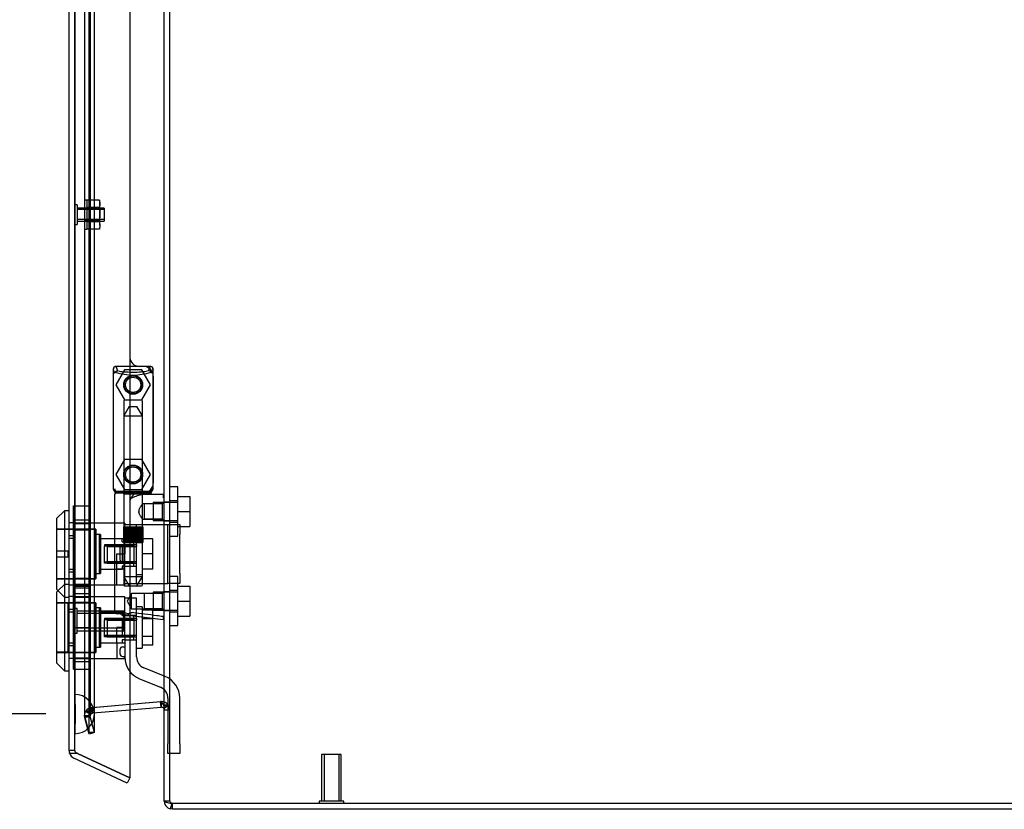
# Model space of a CAD drawing. Header units: inches. Extents: x 1 to 240, y -1 to 159.
# Tile 14 of 20: x 108 to 121, y 59 to 69. Entities that reach past the tile are written whole.
import ezdxf
from ezdxf.enums import TextEntityAlignment as Align
from ezdxf.lldxf.tags import DXFTag

# ---------------------------------------------------------------- set-up
doc = ezdxf.new("R2010")
doc.units = ezdxf.units.IN
doc.header["$MEASUREMENT"] = 0
for name, color, linetype in [('COM70220', 7, 'Continuous'), ('COM70701-2', 7, 'Continuous'), ('COM70703-6', 7, 'Continuous'), ('COM70704-2', 7, 'Continuous'), ('COM70705-9', 7, 'Continuous'), ('Default', 7, 'Continuous'), ('HNG86659-1', 7, 'Continuous'), ('HNG86659-2', 7, 'Continuous'), ('LOK10031', 7, 'Continuous'), ('LOK10031_CAM', 7, 'Continuous'), ('LOK10031_INSERT', 7, 'Continuous'), ('LOK10031_NUT', 7, 'Continuous'), ('LOK10031_SC', 7, 'Continuous'), ('NTS18118', 7, 'Continuous'), ('SCS86661', 7, 'Continuous'), ('STD26063', 7, 'Continuous'), ('STD26258', 7, 'Continuous'), ('WAM30017', 7, 'Continuous')]:
    doc.layers.add(name, color=color, linetype=linetype)
doc.styles.add('SEACAD_Times_New_Roman', font='times.ttf')
tags = doc.linetypes.add('HIDDEN2', pattern=[0.1875, 0.125, -0.0625]).pattern_tags.tags
tags[6:7] = [DXFTag(74, 4), DXFTag(75, 0), DXFTag(340, '0'), DXFTag(46, 0.0), DXFTag(50, 0.0), DXFTag(44, 0.0), DXFTag(45, 0.0)]
tags[4:5] = [DXFTag(74, 4), DXFTag(75, 0), DXFTag(340, '0'), DXFTag(46, 0.0), DXFTag(50, 0.0), DXFTag(44, 0.0), DXFTag(45, 0.0)]
doc.dimstyles.new('HAMMOND_(STH_-_240x160)', dxfattribs={"dimtxt": 1, "dimasz": 1.25, "dimexe": 0.5, "dimexo": 0.5, "dimgap": 0.25, "dimtad": 0, "dimtih": 1, "dimtoh": 1, "dimzin": 0, "dimdsep": 46, "dimtxsty": 'SEACAD_Times_New_Roman', "dimblk1": '_SE_FILLED', "dimblk2": '_SE_FILLED', "dimsah": 1, "dimcen": 0.5, "dimadec": 0, "dimazin": 0, "dimtfac": 0.8, "dimtofl": 0, "dimtmove": 0, "dimatfit": 3, "dimfxl": 1, "dimtolj": 1, "dimtzin": 0, "dimarcsym": 0})

# ---------------------------------------------------------------- blocks, each defined once
blk = doc.blocks.new('SE2')
at = {"layer": 'COM70220', "color": 7, "linetype": 'HIDDEN2'}
for p, q in [((108.976, 60.343), (108.976, 93.462)), ((108.977, 60.343), (108.977, 93.462)), ((108.979, 60.343), (108.979, 93.462)), ((109.225, 60.343), (109.225, 93.462)), ((108.976, 59.844), (108.976, 60.343)), ((108.976, 60.342), (108.977, 60.342)), ((108.977, 59.844), (108.977, 60.343)), ((108.977, 60.342), (108.979, 60.093)), ((108.979, 60.093), (108.979, 60.343)), ((109.225, 60.093), (109.225, 60.343)), ((108.979, 60.093), (108.977, 59.844)), ((108.977, 59.844), (108.976, 59.844))]:
    blk.add_line(p, q, dxfattribs=at)
for start, end in [(0, 90), (270, 360)]:
    blk.add_arc((108.975, 60.093), 0.25, start, end, dxfattribs=at)
at = {"layer": 'COM70701-2', "color": 7, "linetype": 'HIDDEN2'}
for p, q in [((110.185, 62.793), (110.113, 62.793)), ((110.113, 62.553), (110.185, 62.553)), ((110.185, 61.651), (110.113, 61.651)), ((110.113, 61.411), (110.185, 61.411)), ((110.107, 60.205), (110.168, 60.205)), ((110.163, 60.211), (110.168, 60.205))]:
    blk.add_line(p, q, dxfattribs=at)
at = {"layer": 'COM70703-6', "color": 7, "linetype": 'HIDDEN2'}
for p, q in [((109.198, 60.178), (110.067, 60.254)), ((110.067, 60.254), (110.086, 60.254)), ((110.068, 60.254), (110.067, 60.254)), ((110.08, 60.183), (110.086, 60.254)), ((110.085, 60.245), (110.086, 60.254)), ((110.106, 60.168), (110.163, 60.211)), ((110.107, 60.166), (110.168, 60.205)), ((110.113, 60.174), (110.163, 60.211)), ((110.113, 60.17), (110.168, 60.205)), ((110.163, 60.211), (110.168, 60.205)), ((109.1, 60.071), (109.114, 60.125)), ((109.172, 60.071), (109.1, 60.071)), ((109.103, 60.043), (109.1, 60.071)), ((109.114, 60.125), (109.118, 60.131)), ((109.177, 60.089), (109.114, 60.125)), ((109.178, 60.091), (109.118, 60.131)), ((109.178, 60.091), (109.118, 60.131)), ((109.172, 60.071), (109.177, 60.089)), ((109.173, 60.061), (109.172, 60.071)), ((109.177, 60.089), (109.178, 60.091)), ((109.178, 60.091), (109.199, 60.106)), ((109.182, 60.176), (109.198, 60.178)), ((109.199, 60.106), (109.182, 60.176)), ((109.205, 60.107), (109.198, 60.178)), ((109.199, 60.106), (109.205, 60.107)), ((109.205, 60.107), (109.675, 60.148)), ((110.113, 60.147), (110.185, 60.147)), ((109.173, 60.061), (109.103, 60.043)), ((109.158, 59.838), (109.103, 60.043)), ((109.228, 59.857), (109.173, 60.061)), ((109.228, 59.857), (109.158, 59.838)), ((110.113, 58.988), (110.185, 58.988))]:
    blk.add_line(p, q, dxfattribs=at)
at = {"layer": 'COM70703-6', "color": 7, "linetype": 'Continuous'}
for p, q in [((110.074, 60.183), (110.068, 60.254)), ((110.08, 60.183), (110.085, 60.245)), ((109.675, 60.148), (110.074, 60.183)), ((110.074, 60.183), (110.08, 60.183)), ((110.106, 60.168), (110.113, 60.174)), ((110.106, 60.168), (110.107, 60.166)), ((110.107, 60.166), (110.113, 60.17)), ((110.211, 58.953), (110.191, 58.884)), ((110.221, 58.88), (110.221, 58.952)), ((110.221, 58.88), (110.191, 58.884)), ((126.041, 58.88), (110.221, 58.88))]:
    blk.add_line(p, q, dxfattribs=at)
at = {"layer": 'COM70703-6', "color": 7, "linetype": 'HIDDEN2'}
for centre, radius, start, end in [((110.077, 60.147), 0.108, 36.8348, 85.3824), ((110.076, 60.147), 0.109, 0.0924, 32.6845), ((109.208, 60.071), 0.108, 103.7843, 145.7899), ((110.221, 58.988), 0.036, 180.0001, 253.6889)]:
    blk.add_arc(centre, radius, start, end, dxfattribs=at)
at = {"layer": 'COM70703-6', "color": 7, "linetype": 'Continuous'}
for centre, radius, start, end in [((110.077, 60.147), 0.036, 36.835, 85.3822), ((110.221, 58.988), 0.108, 180, 253.689)]:
    blk.add_arc(centre, radius, start, end, dxfattribs=at)
at = {"layer": 'COM70704-2', "color": 7, "linetype": 'Continuous'}
for p, q in [((110.113, 58.988), (110.113, 94.783)), ((109.675, 60.219), (110.074, 60.254)), ((110.074, 60.254), (110.08, 60.253)), ((110.077, 60.253), (110.077, 60.253)), ((110.106, 60.211), (110.113, 60.147)), ((110.221, 58.952), (110.191, 58.955)), ((126.041, 58.952), (110.221, 58.952))]:
    blk.add_line(p, q, dxfattribs=at)
at = {"layer": 'COM70704-2', "color": 7, "linetype": 'HIDDEN2'}
for p, q in [((110.185, 58.988), (110.185, 94.783)), ((109.158, 59.857), (109.158, 93.918)), ((109.228, 59.857), (109.228, 93.918)), ((109.1, 93.704), (109.1, 60.071)), ((109.172, 93.704), (109.172, 60.071)), ((109.198, 60.178), (110.067, 60.254)), ((109.205, 60.178), (109.675, 60.219)), ((110.074, 60.254), (110.067, 60.254)), ((110.077, 60.253), (110.077, 60.253)), ((110.08, 60.253), (110.086, 60.253)), ((110.106, 60.211), (110.163, 60.211)), ((109.172, 60.071), (109.1, 60.071)), ((109.103, 60.061), (109.1, 60.071)), ((109.178, 60.131), (109.118, 60.131)), ((109.172, 60.071), (109.178, 60.131)), ((109.178, 60.131), (109.199, 60.174)), ((109.182, 60.174), (109.198, 60.178)), ((109.199, 60.174), (109.182, 60.174)), ((109.205, 60.178), (109.198, 60.178)), ((109.199, 60.174), (109.205, 60.178)), ((110.113, 60.147), (110.185, 60.147)), ((109.173, 60.061), (109.103, 60.061)), ((109.158, 59.857), (109.103, 60.061)), ((109.228, 59.857), (109.173, 60.061)), ((109.228, 59.857), (109.158, 59.857)), ((110.113, 58.988), (110.185, 58.988)), ((110.211, 58.955), (110.191, 58.955))]:
    blk.add_line(p, q, dxfattribs=at)
at = {"layer": 'COM70704-2', "color": 7, "linetype": 'Continuous'}
blk.add_arc((109.901, 60.111), 0.228, 26.0218, 38.2777, dxfattribs=at)
blk.add_open_spline([(110.191, 58.955), (110.179, 58.957), (110.169, 58.96), (110.15, 58.966), (110.141, 58.968), (110.128, 58.974), (110.122, 58.977), (110.115, 58.982), (110.113, 58.985), (110.113, 58.988)], degree=3, knots=[0, 0, 0, 0, 0.25, 0.25, 0.5, 0.5, 0.75, 0.75, 1, 1, 1, 1], dxfattribs=at)
at = {"layer": 'COM70704-2', "color": 7, "linetype": 'HIDDEN2'}
blk.add_open_spline([(110.211, 58.955), (110.203, 58.96), (110.197, 58.966), (110.187, 58.977), (110.185, 58.982), (110.185, 58.988)], degree=3, knots=[0, 0, 0, 0, 0.5, 0.5, 1, 1, 1, 1], dxfattribs=at)
at = {"layer": 'COM70705-9', "color": 7, "linetype": 'Continuous'}
for p, q in [((109.675, 94.524), (109.675, 59.28)), ((108.903, 59.63), (108.903, 94.175)), ((108.908, 59.597), (108.909, 59.597)), ((108.909, 59.59), (108.909, 59.597)), ((109.011, 59.59), (108.909, 59.59)), ((109.011, 59.59), (109.675, 59.28)), ((109.675, 59.28), (109.011, 59.59)), ((109.645, 59.215), (108.965, 59.532)), ((109.675, 59.28), (109.645, 59.215))]:
    blk.add_line(p, q, dxfattribs=at)
at = {"layer": 'COM70705-9', "color": 7, "linetype": 'HIDDEN2'}
for p, q in [((108.975, 59.63), (108.975, 94.175)), ((109.85, 64.521), (109.8, 64.521)), ((109.975, 64.396), (109.975, 63.034)), ((109.8, 62.909), (109.85, 62.909)), ((108.975, 62.527), (108.973, 62.527)), ((108.975, 62.33), (108.903, 62.33)), ((108.975, 61.933), (108.903, 61.933)), ((108.975, 61.736), (108.973, 61.736)), ((108.975, 61.59), (108.973, 61.59)), ((108.975, 61.393), (108.903, 61.393)), ((108.975, 60.996), (108.903, 60.996)), ((108.975, 60.799), (108.973, 60.799)), ((108.975, 59.63), (108.903, 59.63)), ((108.909, 59.597), (109.009, 59.597)), ((109.011, 59.59), (108.996, 59.597))]:
    blk.add_line(p, q, dxfattribs=at)
for centre in [(109.719, 64.287), (109.719, 63.145)]:
    blk.add_circle(centre, 0.12, dxfattribs=at)
for centre, radius, start, end in [((109.8, 64.646), 0.125, 180, 270), ((109.85, 64.396), 0.125, 0, 90), ((109.85, 63.034), 0.125, 270, 0), ((109.8, 62.784), 0.125, 90, 180), ((109.011, 59.63), 0.036, 180, 245)]:
    blk.add_arc(centre, radius, start, end, dxfattribs=at)
at = {"layer": 'COM70705-9', "color": 7, "linetype": 'Continuous'}
for start, end in [(180, 197.5839), (197.5839, 245)]:
    blk.add_arc((109.011, 59.63), 0.108, start, end, dxfattribs=at)
blk.add_ellipse((109.011, 59.63), major_axis=(0.108, 0), ratio=0.9073, start_param=3.141593, end_param=3.481043, dxfattribs=at)
at = {"layer": 'COM70705-9', "color": 7, "linetype": 'HIDDEN2'}
for centre, major_axis, ratio, start_param, end_param in [((109.011, 59.63), (0.036, 0), 0.9073, 3.141593, 4.665617), ((109.011, 66.005), (0, -6.415), 0.005612, 6.236413, 6.283185)]:
    blk.add_ellipse(centre, major_axis=major_axis, ratio=ratio, start_param=start_param, end_param=end_param, dxfattribs=at)
at = {"layer": 'HNG86659-1', "color": 7, "linetype": 'HIDDEN2'}
for p, q in [((109.464, 64.483), (109.464, 62.968)), ((109.464, 64.482), (109.483, 64.433)), ((109.935, 64.522), (109.501, 64.522)), ((109.526, 64.464), (109.503, 64.522)), ((109.525, 64.466), (109.503, 64.521)), ((109.526, 64.464), (109.525, 64.466)), ((109.913, 64.464), (109.935, 64.522)), ((109.913, 64.466), (109.935, 64.521)), ((109.913, 64.464), (109.913, 64.466)), ((109.974, 64.482), (109.955, 64.433)), ((109.975, 62.968), (109.975, 64.483)), ((109.599, 64.078), (109.599, 62.921)), ((109.827, 64.09), (109.611, 64.09)), ((109.839, 62.921), (109.839, 64.078)), ((109.483, 62.963), (109.483, 62.929)), ((109.955, 62.929), (109.955, 62.964)), ((109.483, 62.889), (109.483, 61.408)), ((109.935, 62.929), (109.503, 62.929)), ((109.503, 62.909), (109.8, 62.909)), ((109.8, 62.909), (109.503, 62.909)), ((109.599, 62.921), (109.587, 62.909)), ((109.587, 62.909), (109.599, 62.897)), ((109.839, 62.921), (109.599, 62.921)), ((109.599, 62.897), (109.839, 62.897)), ((109.599, 62.897), (109.599, 61.74)), ((109.851, 62.909), (109.839, 62.921)), ((109.839, 62.897), (109.851, 62.909)), ((109.839, 62.769), (109.839, 62.897)), ((110.101, 62.889), (109.84, 62.889)), ((109.85, 62.909), (109.936, 62.909)), ((109.936, 62.909), (109.85, 62.909)), ((109.859, 62.77), (109.839, 62.77)), ((110.092, 62.77), (109.859, 62.77)), ((110.092, 62.77), (109.859, 62.77)), ((109.859, 62.77), (109.859, 62.576)), ((110.113, 62.791), (110.092, 62.77)), ((110.092, 62.576), (110.092, 62.77)), ((109.839, 61.74), (109.839, 62.577)), ((109.839, 62.576), (109.859, 62.576)), ((109.859, 62.576), (110.092, 62.576)), ((110.092, 62.576), (109.859, 62.576)), ((110.092, 62.576), (110.113, 62.555)), ((109.611, 61.728), (109.827, 61.728)), ((109.7, 61.628), (109.644, 61.531)), ((109.7, 61.434), (109.7, 61.628)), ((109.859, 61.628), (109.7, 61.628)), ((110.092, 61.628), (109.859, 61.628)), ((110.092, 61.628), (109.859, 61.628)), ((109.859, 61.628), (109.859, 61.434)), ((110.113, 61.649), (110.092, 61.628)), ((110.092, 61.434), (110.092, 61.628)), ((109.644, 61.531), (109.7, 61.434)), ((109.659, 61.351), (109.517, 61.369)), ((109.642, 61.354), (110.102, 61.296)), ((109.659, 61.351), (110.1, 61.296)), ((109.7, 61.434), (109.859, 61.434)), ((109.859, 61.434), (110.092, 61.434)), ((110.092, 61.434), (109.859, 61.434)), ((110.092, 61.434), (110.113, 61.413))]:
    blk.add_line(p, q, dxfattribs=at)
for centre, radius in [((109.719, 64.287), 0.118), ((109.719, 64.287), 0.0968), ((109.719, 64.287), 0.0968), ((109.719, 63.145), 0.118), ((109.719, 63.145), 0.0968), ((109.719, 63.145), 0.0968)]:
    blk.add_circle(centre, radius, dxfattribs=at)
for centre, radius, start, end in [((109.507, 64.483), 0.0432, 170.3107, 181.0665), ((109.503, 64.483), 0.0392, 106.467, 168.78), ((109.403, 63.787), 0.706, 84.0827, 84.9945), ((109.502, 64.472), 0.0491, 88.6161, 102.0318), ((109.917, 64.582), 0.429, 188.1861, 189.6334), ((109.936, 64.472), 0.0491, 77.9682, 91.3839), ((109.522, 64.582), 0.429, 350.3666, 351.8139), ((109.935, 64.483), 0.0392, 11.22, 73.533), ((110.036, 63.787), 0.706, 95.0056, 95.9172), ((109.931, 64.483), 0.0432, 358.9335, 9.6893), ((109.508, 64.428), 0.0255, 130.6693, 167.2932), ((109.741, 65.256), 0.846, 252.8757, 268.5407), ((109.699, 65.249), 0.839, 271.3912, 287.1924), ((109.93, 64.428), 0.0255, 12.7068, 49.3307), ((109.611, 64.078), 0.0118, 90, 180), ((109.827, 64.078), 0.0118, 0, 90), ((109.503, 62.967), 0.039, 178.4395, 188.4336), ((109.402, 63.67), 0.711, 274.9928, 275.9147), ((109.503, 62.968), 0.0395, 190.0421, 269.2684), ((109.517, 62.962), 0.0339, 170.6161, 269.1461), ((109.922, 62.962), 0.0339, 270.8567, 9.3811), ((109.935, 62.968), 0.0395, 270.7315, 349.9579), ((110.036, 63.67), 0.711, 264.0854, 265.0071), ((109.935, 62.967), 0.039, 351.5664, 1.5605), ((109.503, 62.929), 0.0197, 180, 270), ((109.503, 62.889), 0.0197, 90, 180), ((109.503, 62.97), 0.0417, 269.1335, 269.9996), ((109.935, 62.97), 0.0417, 270.0004, 270.8665), ((109.936, 62.929), 0.0197, 270, 360), ((109.936, 62.889), 0.0197, 0, 90), ((110.101, 62.877), 0.0118, 88.3734, 89.9992), ((110.101, 62.877), 0.0118, 0, 88.3726), ((108.902, 63.51), 1.368, 331.1816, 331.5055), ((109.611, 61.74), 0.0118, 180, 270), ((109.827, 61.74), 0.0118, 270, 0), ((109.522, 61.408), 0.0394, 179.9447, 262.875), ((110.068, 61.312), 0.0401, 21.8367, 34.9857), ((109.45, 61.286), 0.656, 0.9731, 3.5902), ((110.101, 61.308), 0.0118, 262.875, 274.4046), ((110.101, 61.308), 0.0118, 274.3868, 294.9231), ((110.101, 61.308), 0.0118, 294.9228, 360)]:
    blk.add_arc(centre, radius, start, end, dxfattribs=at)
for centre, major_axis, ratio, start_param, end_param in [((109.503, 64.51), (0, -0.0118), 0.049276, 3.017238, 3.218468), ((109.719, 64.474), (-0.203, 0), 0.124034, 0.384899, 2.682307), ((109.935, 64.51), (0, -0.0118), 0.049276, 3.064718, 3.265947)]:
    blk.add_ellipse(centre, major_axis=major_axis, ratio=ratio, start_param=start_param, end_param=end_param, dxfattribs=at)
for points, knots in [([(109.492, 64.447), (109.494, 64.45), (109.496, 64.453), (109.502, 64.458), (109.505, 64.461), (109.511, 64.463), (109.512, 64.464), (109.516, 64.465), (109.518, 64.465), (109.521, 64.465), (109.522, 64.465), (109.524, 64.464), (109.525, 64.464), (109.526, 64.464)], [0, 0, 0, 0, 0.25, 0.25, 0.5, 0.5, 0.625, 0.625, 0.75, 0.75, 0.875, 0.875, 1, 1, 1, 1]), ([(109.947, 64.447), (109.945, 64.45), (109.942, 64.453), (109.936, 64.458), (109.933, 64.461), (109.928, 64.463), (109.926, 64.464), (109.922, 64.465), (109.92, 64.465), (109.917, 64.465), (109.916, 64.465), (109.914, 64.464), (109.913, 64.464), (109.913, 64.464)], [0, 0, 0, 0, 0.25, 0.25, 0.5, 0.5, 0.625, 0.625, 0.75, 0.75, 0.875, 0.875, 1, 1, 1, 1]), ([(109.708, 62.85), (109.713, 62.852), (109.719, 62.854), (109.73, 62.859), (109.735, 62.861), (109.752, 62.868), (109.763, 62.872), (109.786, 62.879), (109.797, 62.883), (109.819, 62.888), (109.83, 62.889), (109.84, 62.889)], [0, 0, 0, 0, 0.125, 0.125, 0.25, 0.25, 0.5, 0.5, 0.75, 0.75, 1, 1, 1, 1]), ([(110.104, 62.857), (110.104, 62.866), (110.104, 62.874), (110.104, 62.883), (110.103, 62.885), (110.103, 62.888), (110.103, 62.888), (110.102, 62.889), (110.102, 62.889), (110.102, 62.889), (110.102, 62.889), (110.102, 62.889), (110.102, 62.889), (110.101, 62.889)], [0, 0, 0, 0, 0.5, 0.5, 0.75, 0.75, 0.875, 0.875, 0.9375, 0.9375, 0.96875, 0.96875, 1, 1, 1, 1]), ([(110.104, 62.857), (110.107, 62.857), (110.109, 62.856), (110.112, 62.856), (110.113, 62.856), (110.113, 62.856)], [0, 0, 0, 0, 0.5, 0.5, 1, 1, 1, 1]), ([(109.839, 62.77), (109.839, 62.77), (109.829, 62.758), (109.812, 62.732), (109.805, 62.722), (109.794, 62.699), (109.79, 62.686), (109.79, 62.659), (109.794, 62.646), (109.805, 62.624), (109.811, 62.614), (109.823, 62.596), (109.829, 62.589), (109.837, 62.579), (109.839, 62.576), (109.839, 62.576), (109.839, 62.576), (109.839, 62.576)], [0.2503152, 0.2503152, 0.2503152, 0.2503152, 0.375, 0.375, 0.4375, 0.4375, 0.5, 0.5, 0.5625, 0.5625, 0.625, 0.625, 0.6875, 0.6875, 0.75, 0.75, 0.7505722, 0.7505722, 0.7505722, 0.7505722]), ([(109.656, 61.371), (109.607, 61.378), (109.563, 61.386), (109.5, 61.399), (109.483, 61.404), (109.483, 61.408)], [0, 0, 0, 0, 0.5, 0.5, 1, 1, 1, 1]), ([(109.656, 61.371), (109.656, 61.368), (109.656, 61.365), (109.656, 61.36), (109.656, 61.357), (109.655, 61.355), (109.655, 61.354), (109.654, 61.353), (109.653, 61.353), (109.651, 61.353), (109.65, 61.353), (109.646, 61.353), (109.644, 61.354), (109.642, 61.354)], [0, 0, 0, 0, 0.25, 0.25, 0.5, 0.5, 0.625, 0.625, 0.75, 0.75, 0.875, 0.875, 1, 1, 1, 1]), ([(109.708, 61.385), (109.707, 61.385), (109.706, 61.385), (109.705, 61.384), (109.705, 61.384), (109.703, 61.384), (109.702, 61.384), (109.699, 61.383), (109.697, 61.382), (109.69, 61.38), (109.686, 61.379), (109.673, 61.375), (109.665, 61.373), (109.656, 61.371)], [0, 0, 0, 0, 0.03125, 0.03125, 0.0625, 0.0625, 0.125, 0.125, 0.25, 0.25, 0.5, 0.5, 1, 1, 1, 1]), ([(110.101, 61.335), (110.074, 61.339), (110.048, 61.342), (110.022, 61.345), (109.918, 61.358), (109.813, 61.372), (109.708, 61.385)], [0, 0, 0, 0, 0.198595, 0.198595, 0.198595, 1, 1, 1, 1]), ([(110.105, 61.327), (110.107, 61.327), (110.109, 61.328), (110.112, 61.328), (110.113, 61.328), (110.113, 61.328)], [0, 0, 0, 0, 0.5, 0.5, 1, 1, 1, 1])]:
    blk.add_open_spline(points, degree=3, knots=knots, dxfattribs=at)
blk.add_open_spline([(109.791, 62.662), (109.791, 62.665), (109.79, 62.669), (109.79, 62.673)], degree=3, dxfattribs=at)
at = {"layer": 'HNG86659-2', "color": 7, "linetype": 'HIDDEN2'}
for p, q in [((109.67, 64.011), (109.601, 63.893)), ((109.67, 64.011), (109.768, 64.011)), ((109.837, 63.893), (109.768, 64.011)), ((109.601, 63.893), (109.837, 63.893)), ((109.601, 63.893), (109.601, 62.476)), ((109.837, 62.476), (109.837, 63.893)), ((109.596, 62.476), (109.596, 62.279)), ((109.596, 62.476), (109.6, 62.476)), ((109.596, 62.476), (109.596, 62.279)), ((109.598, 62.476), (109.598, 62.279)), ((109.6, 62.476), (109.605, 62.476)), ((109.6, 62.476), (109.6, 62.279)), ((109.602, 62.476), (109.602, 62.279)), ((109.605, 62.476), (109.623, 62.476)), ((109.605, 62.476), (109.605, 62.279)), ((109.607, 62.476), (109.607, 62.279)), ((109.609, 62.476), (109.609, 62.279)), ((109.617, 62.476), (109.617, 62.279)), ((109.617, 62.476), (109.617, 62.279)), ((109.623, 62.476), (109.631, 62.476)), ((109.623, 62.476), (109.623, 62.279)), ((109.631, 62.476), (109.633, 62.476)), ((109.631, 62.476), (109.631, 62.279)), ((109.633, 62.476), (109.662, 62.476)), ((109.633, 62.476), (109.633, 62.279)), ((109.641, 62.476), (109.641, 62.279)), ((109.65, 62.476), (109.65, 62.279)), ((109.654, 62.476), (109.654, 62.279)), ((109.662, 62.476), (109.671, 62.476)), ((109.662, 62.476), (109.662, 62.279)), ((109.671, 62.476), (109.676, 62.476)), ((109.671, 62.476), (109.671, 62.279)), ((109.676, 62.476), (109.711, 62.476)), ((109.676, 62.476), (109.676, 62.279)), ((109.687, 62.476), (109.687, 62.279)), ((109.695, 62.476), (109.695, 62.279)), ((109.701, 62.476), (109.701, 62.279)), ((109.711, 62.476), (109.719, 62.476)), ((109.711, 62.476), (109.711, 62.279)), ((109.719, 62.476), (109.727, 62.476)), ((109.719, 62.476), (109.719, 62.279)), ((109.727, 62.476), (109.762, 62.476)), ((109.727, 62.476), (109.727, 62.279)), ((109.737, 62.476), (109.737, 62.279)), ((109.744, 62.476), (109.744, 62.279)), ((109.752, 62.476), (109.752, 62.279)), ((109.762, 62.476), (109.767, 62.476)), ((109.762, 62.476), (109.762, 62.279)), ((109.767, 62.476), (109.776, 62.476)), ((109.767, 62.476), (109.767, 62.279)), ((109.776, 62.476), (109.805, 62.476)), ((109.776, 62.476), (109.776, 62.279)), ((109.785, 62.476), (109.785, 62.279)), ((109.789, 62.476), (109.789, 62.279)), ((109.798, 62.476), (109.798, 62.279)), ((109.805, 62.476), (109.807, 62.476)), ((109.805, 62.476), (109.805, 62.279)), ((109.807, 62.476), (109.815, 62.476)), ((109.807, 62.476), (109.807, 62.279)), ((109.815, 62.476), (109.834, 62.476)), ((109.815, 62.476), (109.815, 62.279)), ((109.822, 62.476), (109.822, 62.279)), ((109.822, 62.476), (109.822, 62.279)), ((109.829, 62.476), (109.829, 62.279)), ((109.831, 62.476), (109.831, 62.279)), ((109.834, 62.476), (109.838, 62.476)), ((109.834, 62.476), (109.834, 62.279)), ((109.837, 62.476), (109.837, 62.279)), ((109.838, 62.476), (109.842, 62.476)), ((109.838, 62.476), (109.838, 62.279)), ((109.841, 62.476), (109.841, 62.279)), ((109.842, 62.476), (109.842, 62.279)), ((109.842, 62.279), (109.842, 62.476)), ((109.596, 62.279), (109.6, 62.279)), ((109.6, 62.279), (109.605, 62.279)), ((109.601, 62.279), (109.601, 61.846)), ((109.605, 62.279), (109.623, 62.279)), ((109.623, 62.279), (109.631, 62.279)), ((109.631, 62.279), (109.633, 62.279)), ((109.633, 62.279), (109.662, 62.279)), ((109.662, 62.279), (109.671, 62.279)), ((109.671, 62.279), (109.676, 62.279)), ((109.676, 62.279), (109.711, 62.279)), ((109.711, 62.279), (109.719, 62.279)), ((109.719, 62.279), (109.727, 62.279)), ((109.727, 62.279), (109.762, 62.279)), ((109.762, 62.279), (109.767, 62.279)), ((109.767, 62.279), (109.776, 62.279)), ((109.776, 62.279), (109.805, 62.279)), ((109.805, 62.279), (109.807, 62.279)), ((109.807, 62.279), (109.815, 62.279)), ((109.815, 62.279), (109.834, 62.279)), ((109.834, 62.279), (109.838, 62.279)), ((109.837, 61.846), (109.837, 62.279)), ((109.838, 62.279), (109.842, 62.279)), ((109.601, 61.846), (109.837, 61.846)), ((109.601, 61.846), (109.67, 61.728)), ((109.768, 61.728), (109.837, 61.846))]:
    blk.add_line(p, q, dxfattribs=at)
at = {"layer": 'LOK10031', "color": 7, "linetype": 'Continuous'}
for p, q in [((108.843, 62.682), (108.743, 62.582)), ((108.743, 62.582), (108.743, 61.682)), ((108.843, 62.682), (108.843, 61.582)), ((108.903, 62.682), (108.843, 62.682)), ((108.743, 61.682), (108.843, 61.582)), ((108.762, 61.663), (108.743, 61.644)), ((108.743, 61.644), (108.743, 60.744)), ((108.843, 61.582), (108.843, 60.644)), ((108.843, 61.582), (108.903, 61.582)), ((108.743, 60.744), (108.843, 60.644)), ((108.843, 60.644), (108.903, 60.644))]:
    blk.add_line(p, q, dxfattribs=at)
at = {"layer": 'LOK10031', "color": 7, "linetype": 'HIDDEN2'}
for p, q in [((108.973, 62.527), (108.903, 62.527)), ((108.973, 62.527), (108.973, 62.363)), ((109.613, 62.524), (108.973, 62.524)), ((109.613, 62.524), (109.613, 62.508)), ((109.243, 62.447), (108.743, 62.447)), ((108.973, 62.363), (108.903, 62.363)), ((108.973, 62.363), (108.973, 61.901)), ((109.243, 62.447), (109.243, 61.817)), ((109.303, 62.382), (109.243, 62.382)), ((109.303, 62.382), (109.303, 61.882)), ((109.613, 62.325), (109.303, 62.325)), ((109.613, 62.252), (109.613, 62.132)), ((109.513, 61.739), (109.513, 62.132)), ((109.513, 62.132), (109.613, 62.132)), ((108.973, 61.901), (108.903, 61.901)), ((108.973, 61.901), (108.973, 61.736)), ((109.243, 61.882), (109.303, 61.882)), ((109.303, 61.938), (109.513, 61.938)), ((109.613, 61.938), (109.513, 61.938)), ((108.743, 61.817), (109.243, 61.817)), ((108.843, 61.744), (108.762, 61.663)), ((108.903, 61.744), (108.843, 61.744)), ((108.973, 61.736), (108.903, 61.736)), ((108.973, 61.739), (109.513, 61.739)), ((109.513, 61.739), (109.613, 61.739)), ((109.613, 61.739), (109.613, 61.758)), ((108.973, 61.59), (108.903, 61.59)), ((108.973, 61.59), (108.973, 61.425)), ((109.613, 61.587), (108.973, 61.587)), ((109.613, 61.083), (109.613, 61.587)), ((109.243, 61.509), (108.743, 61.509)), ((109.243, 61.509), (109.243, 60.879)), ((108.973, 61.425), (108.903, 61.425)), ((108.973, 61.425), (108.973, 60.963)), ((109.303, 61.444), (109.243, 61.444)), ((109.303, 61.444), (109.303, 60.944)), ((109.613, 61.388), (109.303, 61.388)), ((109.513, 61.001), (109.513, 61.194)), ((109.613, 61.194), (109.513, 61.194)), ((108.973, 60.963), (108.903, 60.963)), ((108.973, 60.963), (108.973, 60.799)), ((109.243, 60.944), (109.303, 60.944)), ((109.303, 61.001), (109.513, 61.001)), ((109.513, 61.001), (109.513, 60.802)), ((109.513, 61.001), (109.613, 61.001)), ((108.743, 60.879), (109.243, 60.879)), ((109.613, 60.802), (109.613, 60.821)), ((108.973, 60.799), (108.903, 60.799)), ((108.973, 60.802), (109.513, 60.802)), ((109.513, 60.802), (109.613, 60.802))]:
    blk.add_line(p, q, dxfattribs=at)
at = {"layer": 'LOK10031_CAM', "color": 7, "linetype": 'HIDDEN2'}
for p, q in [((109.613, 62.508), (109.8, 62.508)), ((109.613, 62.252), (109.613, 62.508)), ((109.763, 61.758), (109.763, 62.508)), ((109.8, 62.508), (110.069, 62.508)), ((110.069, 62.508), (110.163, 62.508)), ((110.163, 62.508), (110.313, 62.508)), ((110.163, 62.383), (110.163, 62.508)), ((110.313, 62.508), (110.313, 62.383)), ((110.163, 61.883), (110.163, 62.383)), ((110.313, 61.883), (110.313, 62.383)), ((109.553, 62.053), (109.553, 62.213)), ((109.583, 62.243), (109.613, 62.243)), ((109.613, 62.291), (109.763, 62.291)), ((109.613, 61.758), (109.613, 62.132)), ((109.583, 62.023), (109.613, 62.023)), ((109.613, 61.976), (109.763, 61.976)), ((110.163, 61.758), (110.163, 61.883)), ((110.313, 61.883), (110.313, 61.758)), ((109.613, 61.758), (109.8, 61.758)), ((109.8, 61.758), (110.069, 61.758)), ((110.069, 61.758), (110.163, 61.758)), ((110.313, 61.758), (110.163, 61.758)), ((109.763, 61.571), (109.613, 61.571)), ((109.763, 61.196), (109.763, 61.571)), ((109.613, 61.353), (109.763, 61.353)), ((109.763, 60.821), (109.763, 61.196)), ((109.613, 61.083), (109.613, 60.821)), ((109.583, 60.948), (109.613, 60.948)), ((109.613, 61.038), (109.763, 61.038)), ((109.553, 60.858), (109.553, 60.918)), ((109.583, 60.828), (109.613, 60.828)), ((110.125, 60.573), (109.857, 60.682)), ((109.8, 60.543), (110.069, 60.434)), ((110.163, 60.295), (110.163, 59.716)), ((110.313, 59.716), (110.313, 60.295)), ((110.163, 59.591), (110.163, 59.716)), ((110.313, 59.716), (110.313, 59.591)), ((110.313, 59.591), (110.163, 59.591))]:
    blk.add_line(p, q, dxfattribs=at)
for centre, radius, start, end in [((109.583, 62.213), 0.03, 90, 180), ((109.583, 62.053), 0.03, 180, 270), ((109.583, 60.918), 0.03, 90, 180), ((109.583, 60.858), 0.03, 180, 270), ((109.913, 60.821), 0.3, 180, 247.9806), ((109.913, 60.821), 0.15, 180, 247.9806), ((110.013, 60.295), 0.3, 0, 67.9806), ((110.013, 60.295), 0.15, 0, 67.9806)]:
    blk.add_arc(centre, radius, start, end, dxfattribs=at)
at = {"layer": 'LOK10031_INSERT', "color": 7, "linetype": 'HIDDEN2'}
for p, q in [((109.228, 62.444), (108.743, 62.444)), ((109.228, 62.444), (109.228, 61.819)), ((109.288, 62.382), (109.228, 62.382)), ((109.288, 62.382), (109.288, 61.882)), ((109.578, 62.325), (109.288, 62.325)), ((109.578, 62.288), (109.578, 62.325)), ((109.728, 62.25), (109.353, 62.25)), ((109.353, 62.25), (109.353, 62.23)), ((109.353, 62.033), (109.353, 62.23)), ((109.728, 62.23), (109.353, 62.23)), ((109.578, 62.288), (109.728, 62.288)), ((109.578, 62.246), (109.578, 62.017)), ((109.728, 62.246), (109.578, 62.246)), ((109.728, 62.246), (109.728, 62.288)), ((109.728, 62.246), (109.728, 62.017)), ((108.743, 62.172), (108.893, 62.172)), ((108.893, 62.092), (108.743, 62.092)), ((108.893, 62.092), (108.893, 62.172)), ((109.353, 62.033), (109.728, 62.033)), ((109.353, 62.014), (109.353, 62.033)), ((109.728, 62.014), (109.353, 62.014)), ((109.578, 62.017), (109.728, 62.017)), ((109.578, 61.976), (109.578, 61.938)), ((109.613, 61.976), (109.578, 61.976)), ((109.728, 61.976), (109.728, 62.017)), ((109.228, 61.882), (109.288, 61.882)), ((109.288, 61.938), (109.578, 61.938)), ((108.743, 61.819), (109.228, 61.819)), ((108.893, 61.504), (108.743, 61.504)), ((108.893, 61.504), (108.893, 61.507)), ((109.228, 61.507), (108.893, 61.507)), ((108.893, 60.884), (108.893, 61.504)), ((109.228, 61.507), (109.228, 60.882)), ((109.288, 61.444), (109.228, 61.444)), ((109.288, 61.444), (109.288, 60.944)), ((109.578, 61.388), (109.288, 61.388)), ((109.578, 61.35), (109.578, 61.388)), ((109.578, 61.35), (109.728, 61.35)), ((109.728, 61.309), (109.728, 61.35)), ((109.728, 61.312), (109.353, 61.312)), ((109.353, 61.312), (109.353, 61.293)), ((109.353, 61.096), (109.353, 61.293)), ((109.728, 61.293), (109.353, 61.293)), ((109.578, 61.309), (109.578, 61.08)), ((109.728, 61.309), (109.578, 61.309)), ((109.728, 61.309), (109.728, 61.08)), ((109.353, 61.096), (109.728, 61.096)), ((109.353, 61.076), (109.353, 61.096)), ((109.728, 61.076), (109.353, 61.076)), ((109.578, 61.08), (109.728, 61.08)), ((109.728, 61.038), (109.728, 61.08)), ((109.228, 60.944), (109.288, 60.944)), ((109.288, 61.001), (109.578, 61.001)), ((109.578, 61.038), (109.578, 61.001)), ((109.613, 61.038), (109.578, 61.038)), ((108.743, 60.884), (108.893, 60.884)), ((108.893, 60.884), (108.893, 60.882)), ((108.893, 60.882), (109.228, 60.882))]:
    blk.add_line(p, q, dxfattribs=at)
at = {"layer": 'LOK10031_NUT', "color": 7, "linetype": 'HIDDEN2'}
for p, q in [((108.96, 62.438), (108.96, 62.744)), ((108.96, 62.744), (109.175, 62.744)), ((109.175, 62.438), (109.175, 62.744)), ((108.96, 62.565), (109.175, 62.565)), ((109.175, 62.516), (108.96, 62.516)), ((108.96, 61.826), (108.96, 62.438)), ((108.96, 62.438), (109.175, 62.438)), ((109.175, 61.826), (109.175, 62.438)), ((108.96, 61.52), (108.96, 61.826)), ((108.96, 61.826), (109.175, 61.826)), ((109.175, 61.52), (109.175, 61.826)), ((108.96, 61.748), (109.175, 61.748)), ((108.96, 61.724), (109.175, 61.724)), ((108.96, 61.699), (109.175, 61.699)), ((108.96, 61.627), (109.175, 61.627)), ((109.175, 61.578), (108.96, 61.578)), ((108.96, 61.194), (108.96, 61.52)), ((108.96, 61.52), (109.175, 61.52)), ((109.175, 61.194), (109.175, 61.52)), ((108.96, 60.664), (108.96, 61.194)), ((108.96, 61.194), (109.175, 61.194)), ((109.175, 60.664), (109.175, 61.194)), ((108.96, 60.81), (109.175, 60.81)), ((108.96, 60.761), (109.175, 60.761)), ((108.96, 60.664), (109.175, 60.664))]:
    blk.add_line(p, q, dxfattribs=at)
at = {"layer": 'LOK10031_SC', "color": 7, "linetype": 'HIDDEN2'}
for p, q in [((109.833, 62.394), (109.763, 62.394)), ((109.833, 62.394), (109.833, 61.869)), ((109.97, 62.324), (109.833, 62.324)), ((109.97, 62.132), (109.97, 62.324)), ((109.388, 62.25), (109.388, 62.014)), ((109.763, 62.25), (109.388, 62.25)), ((109.388, 62.226), (109.763, 62.226)), ((109.763, 62.25), (109.763, 62.226)), ((109.97, 62.132), (109.833, 62.132)), ((109.97, 61.939), (109.97, 62.132)), ((109.388, 62.038), (109.763, 62.038)), ((109.388, 62.014), (109.763, 62.014)), ((109.763, 62.014), (109.763, 62.038)), ((109.763, 61.869), (109.833, 61.869)), ((109.97, 61.939), (109.833, 61.939)), ((109.833, 61.457), (109.763, 61.457)), ((109.833, 61.457), (109.833, 60.932)), ((109.97, 61.416), (109.833, 61.416)), ((109.97, 61.305), (109.97, 61.416)), ((109.388, 61.312), (109.388, 61.076)), ((109.763, 61.312), (109.388, 61.312)), ((109.388, 61.288), (109.763, 61.288)), ((109.763, 61.312), (109.763, 61.288)), ((109.97, 61.305), (109.833, 61.305)), ((109.97, 61.083), (109.97, 61.305)), ((109.388, 61.1), (109.763, 61.1)), ((109.388, 61.076), (109.763, 61.076)), ((109.763, 61.076), (109.763, 61.1)), ((109.97, 61.083), (109.833, 61.083)), ((109.97, 60.972), (109.97, 61.083)), ((109.97, 60.972), (109.833, 60.972)), ((109.763, 60.932), (109.833, 60.932))]:
    blk.add_line(p, q, dxfattribs=at)
at = {"layer": 'NTS18118', "color": 7, "linetype": 'HIDDEN2'}
for p, q in [((109.1, 66.639), (109.1, 66.271)), ((109.131, 66.639), (109.1, 66.639)), ((109.289, 66.639), (109.131, 66.639)), ((109.131, 66.639), (109.131, 66.547)), ((109.289, 66.639), (109.296, 66.593)), ((109.296, 66.615), (109.289, 66.639)), ((109.296, 66.593), (109.289, 66.547)), ((109.296, 66.593), (109.296, 66.615)), ((109.296, 66.455), (109.296, 66.593)), ((109.1, 66.537), (109.296, 66.537)), ((109.296, 66.52), (109.1, 66.52)), ((109.289, 66.547), (109.131, 66.547)), ((109.131, 66.547), (109.131, 66.363)), ((109.1, 66.39), (109.296, 66.39)), ((109.1, 66.373), (109.296, 66.373)), ((109.289, 66.363), (109.131, 66.363)), ((109.131, 66.363), (109.131, 66.271)), ((109.296, 66.455), (109.289, 66.363)), ((109.289, 66.363), (109.296, 66.317)), ((109.296, 66.317), (109.296, 66.455)), ((109.1, 66.271), (109.131, 66.271)), ((109.289, 66.271), (109.131, 66.271)), ((109.296, 66.317), (109.289, 66.271)), ((109.289, 66.271), (109.296, 66.296)), ((109.296, 66.317), (109.296, 66.296))]:
    blk.add_line(p, q, dxfattribs=at)
blk.add_open_spline([(109.289, 66.547), (109.291, 66.532), (109.293, 66.517), (109.295, 66.486), (109.296, 66.47), (109.296, 66.455)], degree=3, knots=[0, 0, 0, 0, 0.5, 0.5, 1, 1, 1, 1], dxfattribs=at)
at = {"layer": 'SCS86661', "color": 7, "linetype": 'HIDDEN2'}
for p, q in [((109.609, 64.478), (109.498, 64.287)), ((109.83, 64.478), (109.609, 64.478)), ((109.94, 64.287), (109.83, 64.478)), ((109.498, 64.287), (109.609, 64.095)), ((109.83, 64.095), (109.94, 64.287)), ((109.609, 64.095), (109.83, 64.095)), ((109.609, 63.337), (109.498, 63.145)), ((109.83, 63.337), (109.609, 63.337)), ((109.94, 63.145), (109.83, 63.337)), ((109.498, 63.145), (109.609, 62.954)), ((109.83, 62.954), (109.94, 63.145)), ((109.609, 62.954), (109.83, 62.954)), ((110.29, 62.865), (110.44, 62.865)), ((110.44, 62.865), (110.44, 62.673)), ((109.975, 62.786), (109.975, 62.56)), ((110.29, 62.786), (109.975, 62.786)), ((110.29, 62.673), (110.44, 62.673)), ((110.44, 62.673), (110.44, 62.482)), ((109.975, 62.56), (110.29, 62.56)), ((110.29, 62.482), (110.44, 62.482)), ((110.29, 61.723), (110.44, 61.723)), ((110.44, 61.723), (110.44, 61.531)), ((109.975, 61.644), (109.975, 61.418)), ((110.29, 61.644), (109.975, 61.644)), ((110.29, 61.531), (110.44, 61.531)), ((110.44, 61.531), (110.44, 61.34)), ((109.975, 61.418), (110.29, 61.418)), ((110.29, 61.34), (110.44, 61.34))]:
    blk.add_line(p, q, dxfattribs=at)
for centre in [(109.719, 64.287), (109.719, 63.145)]:
    blk.add_circle(centre, 0.113, dxfattribs=at)
at = {"layer": 'STD26063', "color": 7, "linetype": 'HIDDEN2'}
for p, q in [((109.006, 66.58), (108.975, 66.58)), ((109.006, 66.58), (109.006, 66.33)), ((109.35, 66.537), (109.006, 66.537)), ((109.35, 66.518), (109.006, 66.518)), ((109.35, 66.537), (109.35, 66.373)), ((109.35, 66.392), (109.006, 66.392)), ((109.006, 66.373), (109.35, 66.373)), ((108.975, 66.33), (109.006, 66.33))]:
    blk.add_line(p, q, dxfattribs=at)
at = {"layer": 'STD26258', "color": 7, "linetype": 'HIDDEN2'}
for p, q in [((109.006, 61.436), (108.975, 61.436)), ((109.006, 61.124), (109.006, 61.436)), ((109.6, 61.405), (109.006, 61.405)), ((109.6, 61.375), (109.006, 61.375)), ((109.6, 61.155), (109.6, 61.405)), ((108.975, 61.124), (109.006, 61.124)), ((109.6, 61.186), (109.006, 61.186)), ((109.006, 61.155), (109.6, 61.155)), ((112.37, 59.577), (112.12, 59.577)), ((112.12, 59.577), (112.12, 58.983)), ((112.151, 59.577), (112.151, 58.983)), ((112.339, 59.577), (112.339, 58.983)), ((112.37, 58.983), (112.37, 59.577)), ((112.401, 58.983), (112.089, 58.983)), ((112.089, 58.983), (112.089, 58.952)), ((112.401, 58.952), (112.401, 58.983))]:
    blk.add_line(p, q, dxfattribs=at)
at = {"layer": 'WAM30017', "color": 7, "linetype": 'HIDDEN2'}
for p, q in [((110.29, 62.986), (110.185, 62.986)), ((110.29, 62.361), (110.29, 62.986)), ((110.29, 62.811), (110.185, 62.811)), ((110.185, 62.536), (110.29, 62.536)), ((110.185, 62.361), (110.29, 62.361)), ((110.29, 61.844), (110.185, 61.844)), ((110.29, 61.219), (110.29, 61.844)), ((110.29, 61.669), (110.185, 61.669)), ((110.185, 61.394), (110.29, 61.394)), ((110.185, 61.219), (110.29, 61.219))]:
    blk.add_line(p, q, dxfattribs=at)
blk = doc.blocks.new('DMBLK697')
at = {"layer": 'Default', "linetype": 'Continuous', "transparency": 16777216}
for points in [[(103.644, 92.416), (104.061, 92.416), (103.853, 93.666)], [(103.644, 61.348), (103.853, 60.098), (104.061, 61.348)]]:
    blk.add_hatch(color=7, dxfattribs=at).paths.add_polyline_path(points)
at = {"layer": 'Default', "color": 7, "linetype": 'Continuous', "transparency": 16777216}
for p, q in [((108.623, 93.666), (103.353, 93.666)), ((103.853, 93.666), (103.853, 75.912)), ((103.853, 71.212), (103.853, 60.098)), ((108.607, 60.098), (103.353, 60.098))]:
    blk.add_line(p, q, dxfattribs=at)
at = {"layer": 'Default', "color": 7, "linetype": 'Continuous', "transparency": 16777216, "style": 'SEACAD_Times_New_Roman'}
for s, p in [('33.57', (102.146, 75.562)), ('DOOR ', (101.566, 74.062)), ('OPENING', (100.606, 72.562))]:
    blk.add_text(s, height=1, dxfattribs=at).set_placement(p, align=Align.TOP_LEFT)
blk = doc.blocks.new('_SE_FILLED')
at = {"color": 0}
blk.add_line((0, 0), (-1, 0), dxfattribs=at)
blk.add_solid([(0, 0), (-1, -0.1665), (-1, 0.1665), (0, 0)], dxfattribs=at)

msp = doc.modelspace()

# ---------------------------------------------------------------- block references
at = {"layer": 'Default'}
msp.add_blockref('SE2', (0, 0), dxfattribs=at)

# ---------------------------------------------------------------- dimensions: what is measured, and where the dimension line sits
at = {"layer": 'Default', "color": 7, "linetype": 'Continuous'}
dim = msp.add_linear_dim(base=(103.853, 93.666), p1=(109.123, 93.666), p2=(109.107, 60.098), angle=269.973, text='\\A1;<>\\PDOOR \\XOPENING', dimstyle='HAMMOND_(STH_-_240x160)', dxfattribs=at)
dim.commit()
dim.dimension.update_dxf_attribs({"geometry": 'DMBLK697', "text_midpoint": (103.853, 75.062), "dimtype": 161})

doc.saveas('drawing.dxf')
